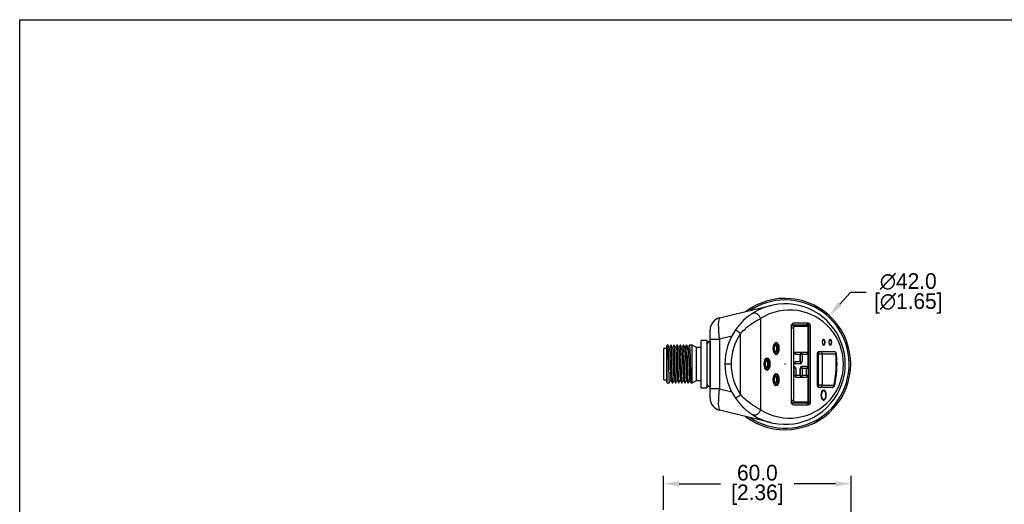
# Model space of a CAD drawing. Header units: inches. Extents: x 0 to 559, y 0 to 432.
# Tile 2 of 3: x 0 to 315, y 277 to 432. Entities that reach past the tile are written whole.
import ezdxf

# ---------------------------------------------------------------- set-up
doc = ezdxf.new("R2010")
doc.units = ezdxf.units.IN
doc.header["$LTSCALE"] = 10
doc.header["$MEASUREMENT"] = 0
doc.layers.add('DIMENSIONS', color=140, linetype='Continuous')
doc.dimstyles.get("Standard").update_dxf_attribs({"dimtxt": 5, "dimasz": 5, "dimexe": 2.5, "dimexo": 3.5, "dimgap": 1, "dimtad": 0, "dimtih": 1, "dimtoh": 1, "dimdec": 1, "dimzin": 0, "dimdsep": 46, "dimtxsty": 'Standard', "dimcen": 0, "dimadec": 0, "dimazin": 0, "dimtfac": 1, "dimtdec": 1, "dimtofl": 0, "dimtmove": 0, "dimatfit": 3, "dimfxl": 0, "dimtolj": 1, "dimtzin": 0, "dimarcsym": 0})

# ---------------------------------------------------------------- blocks, each defined once
blk = doc.blocks.new('SW_CENTERMARKSYMBOL_0')
at = {"color": 0, "linetype": 'Continuous', "lineweight": 0}
for p, q in [((-0.1, 0), (-0.17, 0)), ((0, 0), (-0.1, 0)), ((0, 0.1), (0, 0.17)), ((0, 0), (0, 0.1)), ((0, 0), (0, -0.1)), ((0, 0), (0.1, 0)), ((0.1, 0), (0.17, 0)), ((0, -0.1), (0, -0.17))]:
    blk.add_line(p, q, dxfattribs=at)
blk = doc.blocks.new('SW_CENTERMARKSYMBOL_1')
at = {"color": 0, "linetype": 'Continuous', "lineweight": 0}
for p, q in [((-0.1, 0), (-0.17, 0)), ((0, 0), (-0.1, 0)), ((0, 0.1), (0, 0.17)), ((0, 0), (0, 0.1)), ((0, 0), (0, -0.1)), ((0, 0), (0.1, 0)), ((0.1, 0), (0.17, 0)), ((0, -0.1), (0, -0.17))]:
    blk.add_line(p, q, dxfattribs=at)
blk = doc.blocks.new('*D21')
at = {"layer": 'DEFPOINTS', "color": 0}
for p in [(206.08, 283.42), (206.08, 249.35), (266.13, 217.73)]:
    blk.add_point(p, dxfattribs=at)
at = {"layer": 'DIMENSIONS', "color": 0, "lineweight": -2}
for p, q in [((206.08, 275.08), (206.08, 285.92)), ((266.13, 221.23), (266.13, 285.92)), ((211.08, 283.42), (224.27, 283.42)), ((261.13, 283.42), (247.93, 283.42)), ((206.08, 252.85), (206.08, 266.55))]:
    blk.add_line(p, q, dxfattribs=at)
at = {"layer": 'DIMENSIONS', "color": 0}
for points in [[(211.08, 284.25), (211.08, 282.58), (206.08, 283.42)], [(261.13, 284.25), (261.13, 282.58), (266.13, 283.42)]]:
    blk.add_solid(points, dxfattribs=at)
at = {"layer": 'DIMENSIONS', "color": 0, "char_height": 5, "attachment_point": 5}
for s, insert in [('\\A1;60.0', (236.1, 286.92)), ('\\A1;[2.36]', (236.1, 279.92))]:
    blk.add_mtext(s, dxfattribs=dict(at, insert=insert))
blk = doc.blocks.new('*D22')
at = {"layer": 'DEFPOINTS', "color": 0}
for p in [(259.14, 337.19), (230.81, 306.18)]:
    blk.add_point(p, dxfattribs=at)
at = {"layer": 'DIMENSIONS', "color": 0, "lineweight": -2}
for p, q in [((265.89, 344.57), (262.52, 340.88)), ((270.89, 344.57), (265.89, 344.57))]:
    blk.add_line(p, q, dxfattribs=at)
at = {"layer": 'DIMENSIONS', "color": 0}
blk.add_solid([(261.9, 341.44), (263.13, 340.31), (259.14, 337.19)], dxfattribs=at)
at = {"layer": 'DIMENSIONS', "color": 0, "char_height": 5, "attachment_point": 5}
for s, insert in [('\\A1;∅42.0', (284.39, 348.07)), ('\\A1;[∅1.65]', (284.39, 341.07))]:
    blk.add_mtext(s, dxfattribs=dict(at, insert=insert))

msp = doc.modelspace()

# ---------------------------------------------------------------- linework, layer by layer
for p, q in [((224.02, 336.42), (240.42, 340.41)), ((240.42, 340.41), (240.42, 340.41)), ((237.12, 336.26), (237.12, 307.11)), ((247.5, 334.23), (247.64, 334.23)), ((252.41, 334.73), (247.64, 334.73)), ((247.64, 334.23), (251.7, 334.23)), ((220.98, 329.64), (220.98, 332.55)), ((230.75, 311.89), (230.75, 331.48)), ((246.93, 333.73), (246.93, 309.63)), ((246.93, 333.23), (247.64, 333.23)), ((247.64, 333.23), (247.64, 310.13)), ((252.06, 333.73), (247.99, 333.73)), ((252.41, 325.45), (252.41, 333.23)), ((252.41, 333.23), (252.56, 333.23)), ((252.56, 310.13), (252.56, 333.23)), ((252.62, 309.63), (252.62, 333.73)), ((253.12, 333.73), (252.62, 333.73)), ((253.12, 309.63), (253.12, 333.73)), ((220.08, 329.23), (218.08, 329.23)), ((218.08, 314.13), (218.08, 329.23)), ((220.08, 314.13), (220.08, 329.23)), ((220.98, 328.96), (220.97, 328.96)), ((220.97, 328.96), (220.97, 314.4)), ((220.98, 329.64), (223.93, 329.64)), ((220.98, 313.73), (220.98, 329.64)), ((227.89, 330.6), (223.93, 329.64)), ((223.93, 329.64), (223.93, 313.73)), ((241.59, 328.33), (242.09, 328.33)), ((257.06, 329.48), (257.29, 329.48)), ((257.06, 327.88), (257.29, 327.88)), ((259.18, 329.48), (259.41, 329.48)), ((259.18, 327.88), (259.41, 327.88)), ((207.08, 326.71), (206.18, 326.71)), ((206.18, 316.66), (206.18, 326.71)), ((207.28, 327.68), (207.08, 327.48)), ((207.08, 315.88), (207.08, 327.48)), ((207.5, 327.68), (207.28, 327.68)), ((207.28, 315.68), (207.28, 327.68)), ((208.5, 327.68), (208.37, 327.68)), ((209.5, 327.68), (209.37, 327.68)), ((210.5, 327.68), (210.37, 327.68)), ((211.5, 327.68), (211.37, 327.68)), ((212.5, 327.68), (212.37, 327.68)), ((213.5, 327.68), (213.37, 327.68)), ((215.28, 327.68), (214.37, 327.68)), ((216.58, 326.93), (215.28, 327.68)), ((215.28, 315.68), (215.28, 327.68)), ((218.08, 326.93), (216.58, 326.93)), ((216.58, 316.43), (216.58, 326.93)), ((241.59, 325.03), (242.09, 325.03)), ((248.38, 324.71), (247.83, 325.45)), ((247.87, 325.45), (247.83, 325.45)), ((248.42, 324.71), (247.87, 325.45)), ((247.87, 325.45), (250.1, 325.45)), ((248.42, 324.71), (248.38, 324.71)), ((249.78, 324.71), (248.42, 324.71)), ((250.1, 325.45), (249.78, 324.71)), ((249.84, 324.53), (250.14, 325.25)), ((249.87, 324.53), (250.17, 325.25)), ((250.17, 325.25), (250.14, 325.25)), ((250.17, 325.25), (250.4, 324.53)), ((250.48, 324.71), (250.2, 325.45)), ((250.24, 325.45), (250.2, 325.45)), ((250.51, 324.71), (250.24, 325.45)), ((250.24, 325.45), (252.46, 325.45)), ((250.51, 324.71), (250.48, 324.71)), ((251.91, 324.71), (250.51, 324.71)), ((252.46, 325.45), (251.91, 324.71)), ((252.41, 320.19), (252.41, 325.38)), ((255.2, 324.88), (255.2, 314.98)), ((255.7, 324.88), (255.2, 324.88)), ((255.7, 314.98), (255.7, 324.88)), ((256.83, 324.88), (255.7, 324.88)), ((255.77, 325.68), (256.27, 325.68)), ((256.27, 325.68), (260.62, 325.68)), ((256.83, 324.88), (256.83, 314.98)), ((261.18, 324.88), (256.83, 324.88)), ((227.7, 321.68), (225.7, 321.68)), ((227.7, 321.68), (225.7, 321.68)), ((225.7, 321.68), (225.7, 321.68)), ((227.7, 321.68), (227.7, 321.68)), ((238.69, 323.33), (239.19, 323.33)), ((247.86, 321.81), (248.4, 322.55)), ((247.89, 321.81), (247.86, 321.81)), ((247.89, 321.81), (248.44, 322.55)), ((250.1, 321.81), (247.89, 321.81)), ((248.44, 322.55), (248.4, 322.55)), ((248.44, 322.55), (249.78, 322.55)), ((249.78, 322.55), (250.1, 321.81)), ((249.84, 322.66), (249.84, 324.53)), ((249.87, 324.53), (249.84, 324.53)), ((250.12, 321.99), (249.84, 322.66)), ((249.87, 322.66), (249.84, 322.66)), ((249.87, 322.66), (249.87, 324.53)), ((250.16, 321.99), (249.87, 322.66)), ((250.16, 321.99), (250.12, 321.99)), ((250.4, 322.66), (250.16, 321.99)), ((250.4, 324.53), (250.4, 322.66)), ((238.69, 320.03), (239.19, 320.03)), ((241.59, 318.33), (242.09, 318.33)), ((247.84, 318.27), (247.84, 320.93)), ((247.88, 320.93), (247.84, 320.93)), ((247.88, 320.93), (248.41, 320.14)), ((247.88, 318.27), (247.88, 320.93)), ((248.41, 320.14), (248.41, 318.27)), ((249.84, 320.14), (250.14, 320.86)), ((249.84, 318.27), (249.84, 320.14)), ((249.87, 320.14), (249.84, 320.14)), ((249.87, 320.14), (250.17, 320.86)), ((249.87, 318.27), (249.87, 320.14)), ((250.17, 320.86), (250.14, 320.86)), ((250.17, 320.86), (250.4, 320.14)), ((250.48, 320.32), (250.2, 321.06)), ((250.24, 321.06), (250.2, 321.06)), ((250.51, 320.32), (250.24, 321.06)), ((250.24, 321.06), (251.82, 321.06)), ((250.4, 320.14), (250.4, 318.27)), ((250.51, 320.32), (250.48, 320.32)), ((251.82, 320.32), (250.51, 320.32)), ((251.82, 321.06), (252.1, 320.69)), ((252.1, 320.69), (251.82, 320.32)), ((251.88, 320.14), (252.14, 320.53)), ((251.88, 318.27), (251.88, 320.14)), ((251.92, 320.14), (251.88, 320.14)), ((251.92, 320.14), (252.18, 320.53)), ((251.92, 318.27), (251.92, 320.14)), ((252.18, 320.53), (252.14, 320.53)), ((252.18, 320.53), (252.45, 320.14)), ((252.45, 320.14), (252.45, 318.27)), ((206.18, 316.66), (207.08, 316.66)), ((207.08, 315.88), (207.28, 315.68)), ((207.28, 315.68), (208, 315.68)), ((208.87, 315.68), (209, 315.68)), ((209.87, 315.68), (210, 315.68)), ((210.87, 315.68), (211, 315.68)), ((211.87, 315.68), (212, 315.68)), ((212.87, 315.68), (213, 315.68)), ((213.87, 315.68), (214, 315.68)), ((214.87, 315.68), (215.28, 315.68)), ((215.28, 315.68), (216.58, 316.43)), ((216.58, 316.43), (218.08, 316.43)), ((248.11, 317.88), (247.84, 318.27)), ((247.88, 318.27), (247.84, 318.27)), ((248.15, 317.88), (247.88, 318.27)), ((248.15, 317.88), (248.11, 317.88)), ((248.41, 318.27), (248.15, 317.88)), ((248.23, 317.79), (248.5, 318.17)), ((248.5, 317.42), (248.23, 317.79)), ((248.26, 317.79), (248.23, 317.79)), ((248.26, 317.79), (248.53, 318.17)), ((248.53, 317.42), (248.26, 317.79)), ((248.53, 318.17), (248.5, 318.17)), ((248.53, 317.42), (248.5, 317.42)), ((248.53, 318.17), (249.78, 318.17)), ((250.1, 317.42), (248.53, 317.42)), ((249.78, 318.17), (250.1, 317.42)), ((250.12, 317.6), (249.84, 318.27)), ((249.87, 318.27), (249.84, 318.27)), ((250.16, 317.6), (249.87, 318.27)), ((250.16, 317.6), (250.12, 317.6)), ((250.4, 318.27), (250.16, 317.6)), ((250.2, 317.42), (250.48, 318.17)), ((250.24, 317.42), (250.2, 317.42)), ((250.24, 317.42), (250.51, 318.17)), ((251.81, 317.42), (250.24, 317.42)), ((250.51, 318.17), (250.48, 318.17)), ((250.51, 318.17), (251.81, 318.17)), ((251.81, 318.17), (252.08, 317.79)), ((252.08, 317.79), (251.81, 317.42)), ((252.14, 317.93), (251.88, 318.27)), ((251.92, 318.27), (251.88, 318.27)), ((252.18, 317.93), (251.92, 318.27)), ((252.18, 317.93), (252.14, 317.93)), ((252.45, 318.27), (252.18, 317.93)), ((252.41, 310.13), (252.41, 318.23)), ((218.08, 314.13), (220.08, 314.13)), ((220.97, 314.4), (220.98, 314.4)), ((223.93, 313.73), (220.98, 313.73)), ((220.98, 310.82), (220.98, 313.73)), ((223.93, 313.73), (227.89, 312.77)), ((241.59, 315.03), (242.09, 315.03)), ((255.2, 314.98), (255.7, 314.98)), ((256.83, 314.98), (255.7, 314.98)), ((256.27, 314.18), (255.77, 314.18)), ((260.01, 314.18), (256.27, 314.18)), ((256.83, 314.98), (260.58, 314.98)), ((256.86, 313.18), (257.29, 313.18)), ((246.93, 310.13), (247.64, 310.13)), ((247.64, 309.13), (247.5, 309.13)), ((251.7, 309.13), (247.64, 309.13)), ((247.99, 309.63), (252.06, 309.63)), ((252.41, 310.13), (252.56, 310.13)), ((252.62, 309.63), (253.12, 309.63)), ((256.86, 310.38), (257.29, 310.38)), ((240.28, 302.99), (224.02, 306.94)), ((247.64, 308.63), (252.41, 308.63))]:
    msp.add_line(p, q)
at = {"flags": 128}
for points in [[(234.63, 337.94), (234.92, 338.06), (235.27, 338.07), (235.63, 337.97), (236.01, 337.77), (236.36, 337.48), (236.68, 337.11), (236.93, 336.7), (237.12, 336.26)], [(230.75, 331.48), (230.42, 331.7), (230.12, 331.91), (229.83, 332.11), (229.58, 332.28), (229.38, 332.42), (229.22, 332.52), (229.13, 332.59), (229.1, 332.61)], [(260.79, 314.8), (260.79, 314.8), (260.78, 314.84), (260.74, 314.89), (260.67, 314.93), (260.58, 314.98)], [(229.1, 310.76), (229.13, 310.78), (229.22, 310.84), (229.38, 310.95), (229.58, 311.09), (229.83, 311.26), (230.12, 311.46), (230.42, 311.67), (230.75, 311.89)], [(237.12, 307.11), (236.93, 306.67), (236.68, 306.25), (236.36, 305.89), (236.01, 305.6), (235.63, 305.39), (235.27, 305.3), (234.92, 305.31), (234.63, 305.42)]]:
    msp.add_lwpolyline(points, dxfattribs=at)
for centre, radius, start, end in [((244.98, 321.68), 21, 232.9454, 127.0538), ((244.98, 321.68), 20.5, 90, 123.5708), ((244.98, 321.68), 20.5, 236.4283, 90), ((244.98, 321.68), 19.27, 237.5227, 122.4773), ((246.39, 321.68), 17.28, 237.5227, 122.4773), ((224.96, 332.55), 3.99, 103.669, 180), ((247.82, 333.86), 0.893, 101.4218, 188.0495), ((247.81, 333.36), 0.887, 101.276, 186.5766), ((247.55, 333.57), 0.669, 94.1088, 155.7858), ((247.55, 333.8), 0.447, 351.9505, 78.5783), ((251.62, 333.8), 0.447, 351.9505, 78.5783), ((251.74, 333.86), 0.893, 351.9506, 78.5782), ((252.23, 333.86), 0.893, 351.9505, 78.5782), ((244.98, 321.68), 19.27, 145.4647, 179.9984), ((244.98, 321.68), 17.28, 145.4647, 179.9982), ((248.08, 333.29), 0.447, 101.4217, 188.0495), ((251.97, 333.29), 0.447, 351.9505, 78.5783), ((220.97, 328.07), 0.89, 90, 179.6294), ((255.91, 324.98), 0.715, 101.4218, 188.0495), ((256.41, 324.98), 0.715, 101.4217, 188.0495), ((256.12, 324.98), 0.715, 351.9506, 78.5782), ((232.07, 321.69), 29.29, 346.7704, 6.2626), ((260.62, 324.88), 0.801, 6.2207, 90), ((260.48, 324.98), 0.715, 351.9505, 78.5781), ((261.18, 325.23), 0.346, 269.9012, 311.4571), ((244.98, 321.68), 19.27, 180, 214.5353), ((244.98, 321.68), 17.28, 180, 214.5353), ((220.97, 315.29), 0.89, 180.3706, 270), ((255.91, 314.88), 0.715, 171.9506, 258.5782), ((256.41, 314.88), 0.715, 171.9505, 258.5783), ((256.12, 314.88), 0.715, 281.4218, 8.0494), ((259.87, 314.88), 0.715, 281.4218, 8.0494), ((260.01, 314.98), 0.801, 270, 346.6116), ((224.96, 310.82), 3.99, 180, 256.3309), ((247.82, 309.51), 0.893, 171.9505, 258.5783), ((247.81, 310), 0.887, 173.4235, 258.7238), ((247.55, 309.81), 0.682, 204.8412, 265.2641), ((248.08, 310.07), 0.447, 171.9504, 258.5784), ((247.55, 309.57), 0.447, 281.4219, 8.0495), ((251.62, 309.57), 0.447, 281.4219, 8.0494), ((251.74, 309.51), 0.893, 281.4217, 8.0495), ((251.97, 310.07), 0.447, 281.4217, 8.0495), ((252.23, 309.51), 0.893, 281.4217, 8.0495)]:
    msp.add_arc(centre, radius, start, end)
for centre, major_axis, start_param, end_param in [((224.96, 329.45), (-0.93, 6.98), 0.015164, 1.52476), ((224.96, 313.92), (0.93, 6.98), 1.616832, 3.126428)]:
    msp.add_ellipse(centre, major_axis=major_axis, ratio=0.141913, start_param=start_param, end_param=end_param)
for points, knots in [([(234.63, 337.94), (234.4, 337.8), (234.16, 337.64), (233.67, 337.3), (233.43, 337.12), (232.69, 336.55), (232.2, 336.13), (231.23, 335.21), (230.77, 334.73), (229.9, 333.71), (229.48, 333.17), (229.1, 332.61)], [0, 0, 0, 0, 0.125, 0.125, 0.25, 0.25, 0.5, 0.5, 0.75, 0.75, 1, 1, 1, 1]), ([(230.75, 331.48), (231.23, 332.02), (231.73, 332.52), (232.52, 333.23), (232.79, 333.46), (233.34, 333.9), (233.62, 334.12), (234.46, 334.73), (235.01, 335.09), (235.83, 335.57), (236.1, 335.72), (236.62, 336.01), (236.87, 336.14), (237.12, 336.26)], [0, 0, 0, 0, 0.25, 0.25, 0.375, 0.375, 0.5, 0.5, 0.75, 0.75, 0.875, 0.875, 1, 1, 1, 1]), ([(252.56, 333.23), (252.56, 333.29), (252.55, 333.46), (252.47, 333.72), (252.31, 333.96), (252.11, 334.13), (251.9, 334.22), (251.76, 334.23), (251.7, 334.23)], [0, 0, 0, 0, 0.125037, 0.335445, 0.525347, 0.706813, 0.882939, 1, 1, 1, 1]), ([(242.14, 328.32), (242.07, 328.4), (241.97, 328.5), (241.86, 328.52), (241.84, 328.52)], [0, 0, 0, 0, 0.800392, 1, 1, 1, 1]), ([(241.91, 325.58), (241.92, 325.58), (241.98, 325.59), (242.08, 325.7), (242.23, 325.92), (242.33, 326.26), (242.37, 326.68), (242.33, 327.1), (242.23, 327.44), (242.09, 327.67), (241.98, 327.78), (241.92, 327.79), (241.91, 327.79)], [0, 0, 0, 0, 0.0067682, 0.09993, 0.1939016, 0.3428189, 0.4999867, 0.6571307, 0.8060028, 0.8999763, 0.9932175, 1, 1, 1, 1]), ([(208.01, 315.71), (208.01, 315.7), (208, 315.65), (207.97, 315.77), (207.94, 316.1), (207.91, 316.67), (207.88, 317.41), (207.85, 318.33), (207.82, 319.37), (207.78, 320.51), (207.75, 321.68), (207.72, 322.86), (207.69, 323.99), (207.66, 325.04), (207.63, 325.95), (207.6, 326.7), (207.57, 327.26), (207.53, 327.62), (207.51, 327.66), (207.5, 327.68)], [0, 0, 0, 0, 0.015317, 0.076261, 0.138402, 0.200543, 0.261487, 0.322432, 0.384573, 0.446713, 0.507658, 0.568603, 0.630744, 0.692884, 0.753829, 0.814774, 0.876915, 0.939055, 1, 1, 1, 1]), ([(207.95, 326.84), (207.87, 326.98), (207.73, 327.26), (207.58, 327.54), (207.51, 327.68)], [0, 0, 0, 0, 0.499959, 1, 1, 1, 1]), ([(208.36, 327.68), (208.29, 327.54), (208.15, 327.26), (208.01, 326.99), (207.94, 326.86)], [0, 0, 0, 0, 0.5101836, 1, 1, 1, 1]), ([(207.95, 326.81), (207.96, 326.78), (207.98, 326.72), (208.02, 326.2), (208.06, 325.38), (208.1, 324.3), (208.15, 323.04), (208.19, 321.68), (208.23, 320.33), (208.27, 319.07), (208.31, 317.99), (208.35, 317.17), (208.39, 316.65), (208.42, 316.58), (208.43, 316.56)], [0, 0, 0, 0, 0.067414, 0.154828, 0.240747, 0.326667, 0.414081, 0.5, 0.585919, 0.673333, 0.759253, 0.845172, 0.932586, 1, 1, 1, 1]), ([(208.36, 327.66), (208.36, 327.67), (208.38, 327.72), (208.4, 327.6), (208.43, 327.27), (208.46, 326.7), (208.49, 325.95), (208.52, 325.04), (208.56, 323.99), (208.59, 322.86), (208.62, 321.68), (208.65, 320.51), (208.68, 319.37), (208.71, 318.33), (208.74, 317.41), (208.77, 316.66), (208.81, 316.11), (208.84, 315.75), (208.86, 315.71), (208.87, 315.68)], [0, 0, 0, 0, 0.015316, 0.07626, 0.138401, 0.200542, 0.261487, 0.322432, 0.384572, 0.446713, 0.507658, 0.568603, 0.630743, 0.692884, 0.753829, 0.814774, 0.876914, 0.939055, 1, 1, 1, 1]), ([(209.01, 315.71), (209.01, 315.7), (209, 315.65), (208.97, 315.77), (208.94, 316.1), (208.91, 316.67), (208.88, 317.41), (208.85, 318.33), (208.82, 319.37), (208.78, 320.51), (208.75, 321.68), (208.72, 322.86), (208.69, 323.99), (208.66, 325.04), (208.63, 325.95), (208.6, 326.7), (208.57, 327.26), (208.53, 327.62), (208.51, 327.66), (208.5, 327.68)], [0, 0, 0, 0, 0.015317, 0.076261, 0.138402, 0.200543, 0.261487, 0.322432, 0.384573, 0.446713, 0.507658, 0.568603, 0.630744, 0.692884, 0.753829, 0.814774, 0.876915, 0.939055, 1, 1, 1, 1]), ([(208.95, 326.84), (208.87, 326.98), (208.73, 327.26), (208.58, 327.54), (208.51, 327.68)], [0, 0, 0, 0, 0.49996, 1, 1, 1, 1]), ([(209.36, 327.68), (209.29, 327.54), (209.15, 327.26), (209.01, 326.99), (208.94, 326.86)], [0, 0, 0, 0, 0.5101845, 1, 1, 1, 1]), ([(208.95, 326.81), (208.96, 326.78), (208.98, 326.72), (209.02, 326.2), (209.06, 325.38), (209.1, 324.3), (209.15, 323.04), (209.19, 321.68), (209.23, 320.33), (209.27, 319.07), (209.31, 317.99), (209.35, 317.17), (209.39, 316.65), (209.42, 316.58), (209.43, 316.56)], [0, 0, 0, 0, 0.067414, 0.154828, 0.240747, 0.326667, 0.414081, 0.5, 0.585919, 0.673333, 0.759253, 0.845172, 0.932586, 1, 1, 1, 1]), ([(209.36, 327.66), (209.36, 327.67), (209.38, 327.72), (209.4, 327.6), (209.43, 327.27), (209.46, 326.7), (209.49, 325.95), (209.52, 325.04), (209.56, 323.99), (209.59, 322.86), (209.62, 321.68), (209.65, 320.51), (209.68, 319.37), (209.71, 318.33), (209.74, 317.41), (209.77, 316.66), (209.81, 316.11), (209.84, 315.75), (209.86, 315.71), (209.87, 315.68)], [0, 0, 0, 0, 0.015316, 0.07626, 0.138401, 0.200542, 0.261487, 0.322432, 0.384572, 0.446713, 0.507658, 0.568603, 0.630743, 0.692884, 0.753829, 0.814774, 0.876914, 0.939055, 1, 1, 1, 1]), ([(210.01, 315.71), (210.01, 315.7), (210, 315.65), (209.97, 315.77), (209.94, 316.1), (209.91, 316.67), (209.88, 317.41), (209.85, 318.33), (209.82, 319.37), (209.78, 320.51), (209.75, 321.68), (209.72, 322.86), (209.69, 323.99), (209.66, 325.04), (209.63, 325.95), (209.6, 326.7), (209.57, 327.26), (209.53, 327.62), (209.51, 327.66), (209.5, 327.68)], [0, 0, 0, 0, 0.015317, 0.076261, 0.138402, 0.200543, 0.261487, 0.322432, 0.384573, 0.446713, 0.507658, 0.568603, 0.630744, 0.692884, 0.753829, 0.814774, 0.876915, 0.939055, 1, 1, 1, 1]), ([(209.95, 326.84), (209.87, 326.98), (209.73, 327.26), (209.58, 327.54), (209.51, 327.68)], [0, 0, 0, 0, 0.499958, 1, 1, 1, 1]), ([(210.36, 327.68), (210.29, 327.54), (210.15, 327.26), (210.01, 326.99), (209.94, 326.86)], [0, 0, 0, 0, 0.5101836, 1, 1, 1, 1]), ([(209.95, 326.81), (209.96, 326.78), (209.98, 326.72), (210.02, 326.2), (210.06, 325.38), (210.1, 324.3), (210.15, 323.04), (210.19, 321.68), (210.23, 320.33), (210.27, 319.07), (210.31, 317.99), (210.35, 317.17), (210.39, 316.65), (210.42, 316.58), (210.43, 316.56)], [0, 0, 0, 0, 0.067414, 0.154828, 0.240747, 0.326667, 0.414081, 0.5, 0.585919, 0.673333, 0.759253, 0.845172, 0.932586, 1, 1, 1, 1]), ([(210.36, 327.66), (210.36, 327.67), (210.38, 327.72), (210.4, 327.6), (210.43, 327.27), (210.46, 326.7), (210.49, 325.95), (210.52, 325.04), (210.56, 323.99), (210.59, 322.86), (210.62, 321.68), (210.65, 320.51), (210.68, 319.37), (210.71, 318.33), (210.74, 317.41), (210.77, 316.66), (210.81, 316.11), (210.84, 315.75), (210.86, 315.71), (210.87, 315.68)], [0, 0, 0, 0, 0.015316, 0.07626, 0.138401, 0.200542, 0.261487, 0.322432, 0.384572, 0.446713, 0.507658, 0.568603, 0.630743, 0.692884, 0.753829, 0.814774, 0.876914, 0.939055, 1, 1, 1, 1]), ([(211.01, 315.71), (211.01, 315.7), (211, 315.65), (210.97, 315.77), (210.94, 316.1), (210.91, 316.67), (210.88, 317.41), (210.85, 318.33), (210.82, 319.37), (210.78, 320.51), (210.75, 321.68), (210.72, 322.86), (210.69, 323.99), (210.66, 325.04), (210.63, 325.95), (210.6, 326.7), (210.57, 327.26), (210.53, 327.62), (210.51, 327.66), (210.5, 327.68)], [0, 0, 0, 0, 0.015317, 0.076261, 0.138402, 0.200543, 0.261487, 0.322432, 0.384573, 0.446713, 0.507658, 0.568603, 0.630744, 0.692884, 0.753829, 0.814774, 0.876915, 0.939055, 1, 1, 1, 1]), ([(210.95, 326.84), (210.87, 326.98), (210.73, 327.26), (210.58, 327.54), (210.51, 327.68)], [0, 0, 0, 0, 0.49996, 1, 1, 1, 1]), ([(211.36, 327.68), (211.29, 327.54), (211.15, 327.26), (211.01, 326.99), (210.94, 326.86)], [0, 0, 0, 0, 0.5101845, 1, 1, 1, 1]), ([(210.95, 326.81), (210.96, 326.78), (210.98, 326.72), (211.02, 326.2), (211.06, 325.38), (211.1, 324.3), (211.15, 323.04), (211.19, 321.68), (211.23, 320.33), (211.27, 319.07), (211.31, 317.99), (211.35, 317.17), (211.39, 316.65), (211.42, 316.58), (211.43, 316.56)], [0, 0, 0, 0, 0.067414, 0.154828, 0.240747, 0.326667, 0.414081, 0.5, 0.585919, 0.673333, 0.759253, 0.845172, 0.932586, 1, 1, 1, 1]), ([(211.36, 327.66), (211.36, 327.67), (211.38, 327.72), (211.4, 327.6), (211.43, 327.27), (211.46, 326.7), (211.49, 325.95), (211.52, 325.04), (211.56, 323.99), (211.59, 322.86), (211.62, 321.68), (211.65, 320.51), (211.68, 319.37), (211.71, 318.33), (211.74, 317.41), (211.77, 316.66), (211.81, 316.11), (211.84, 315.75), (211.86, 315.71), (211.87, 315.68)], [0, 0, 0, 0, 0.015316, 0.07626, 0.138401, 0.200542, 0.261487, 0.322432, 0.384572, 0.446713, 0.507658, 0.568603, 0.630743, 0.692884, 0.753829, 0.814774, 0.876914, 0.939055, 1, 1, 1, 1]), ([(212.01, 315.71), (212.01, 315.7), (212, 315.65), (211.97, 315.77), (211.94, 316.1), (211.91, 316.67), (211.88, 317.41), (211.85, 318.33), (211.82, 319.37), (211.78, 320.51), (211.75, 321.68), (211.72, 322.86), (211.69, 323.99), (211.66, 325.04), (211.63, 325.95), (211.6, 326.7), (211.57, 327.26), (211.53, 327.62), (211.51, 327.66), (211.5, 327.68)], [0, 0, 0, 0, 0.015317, 0.076261, 0.138402, 0.200543, 0.261487, 0.322432, 0.384573, 0.446713, 0.507658, 0.568603, 0.630744, 0.692884, 0.753829, 0.814774, 0.876915, 0.939055, 1, 1, 1, 1]), ([(211.95, 326.84), (211.87, 326.98), (211.73, 327.26), (211.58, 327.54), (211.51, 327.68)], [0, 0, 0, 0, 0.499958, 1, 1, 1, 1]), ([(212.36, 327.68), (212.29, 327.54), (212.15, 327.26), (212.01, 326.99), (211.94, 326.86)], [0, 0, 0, 0, 0.5101836, 1, 1, 1, 1]), ([(211.95, 326.81), (211.96, 326.78), (211.98, 326.72), (212.02, 326.2), (212.06, 325.38), (212.1, 324.3), (212.15, 323.04), (212.19, 321.68), (212.23, 320.33), (212.27, 319.07), (212.31, 317.99), (212.35, 317.17), (212.39, 316.65), (212.42, 316.58), (212.43, 316.56)], [0, 0, 0, 0, 0.067414, 0.154828, 0.240747, 0.326667, 0.414081, 0.5, 0.585919, 0.673333, 0.759253, 0.845172, 0.932586, 1, 1, 1, 1]), ([(212.36, 327.66), (212.36, 327.67), (212.38, 327.72), (212.4, 327.6), (212.43, 327.27), (212.46, 326.7), (212.49, 325.95), (212.52, 325.04), (212.56, 323.99), (212.59, 322.86), (212.62, 321.68), (212.65, 320.51), (212.68, 319.37), (212.71, 318.33), (212.74, 317.41), (212.77, 316.66), (212.81, 316.11), (212.84, 315.75), (212.86, 315.71), (212.87, 315.68)], [0, 0, 0, 0, 0.015316, 0.07626, 0.138401, 0.200542, 0.261487, 0.322432, 0.384572, 0.446713, 0.507658, 0.568603, 0.630743, 0.692884, 0.753829, 0.814774, 0.876914, 0.939055, 1, 1, 1, 1]), ([(213.01, 315.71), (213.01, 315.7), (213, 315.65), (212.97, 315.77), (212.94, 316.1), (212.91, 316.67), (212.88, 317.41), (212.85, 318.33), (212.82, 319.37), (212.78, 320.51), (212.75, 321.68), (212.72, 322.86), (212.69, 323.99), (212.66, 325.04), (212.63, 325.95), (212.6, 326.7), (212.57, 327.26), (212.53, 327.62), (212.51, 327.66), (212.5, 327.68)], [0, 0, 0, 0, 0.015317, 0.076261, 0.138402, 0.200543, 0.261487, 0.322432, 0.384573, 0.446713, 0.507658, 0.568603, 0.630744, 0.692884, 0.753829, 0.814774, 0.876915, 0.939055, 1, 1, 1, 1]), ([(212.95, 326.84), (212.87, 326.98), (212.73, 327.26), (212.58, 327.54), (212.51, 327.68)], [0, 0, 0, 0, 0.499959, 1, 1, 1, 1]), ([(213.36, 327.68), (213.29, 327.54), (213.15, 327.26), (213.01, 326.99), (212.94, 326.86)], [0, 0, 0, 0, 0.5101845, 1, 1, 1, 1]), ([(212.95, 326.81), (212.96, 326.78), (212.98, 326.72), (213.02, 326.2), (213.06, 325.38), (213.1, 324.3), (213.15, 323.04), (213.19, 321.68), (213.23, 320.33), (213.27, 319.07), (213.31, 317.99), (213.35, 317.17), (213.39, 316.65), (213.42, 316.58), (213.43, 316.56)], [0, 0, 0, 0, 0.067414, 0.154828, 0.240747, 0.326667, 0.414081, 0.5, 0.585919, 0.673333, 0.759253, 0.845172, 0.932586, 1, 1, 1, 1]), ([(213.36, 327.66), (213.36, 327.67), (213.38, 327.72), (213.4, 327.6), (213.43, 327.27), (213.46, 326.7), (213.49, 325.95), (213.52, 325.04), (213.56, 323.99), (213.59, 322.86), (213.62, 321.68), (213.65, 320.51), (213.68, 319.37), (213.71, 318.33), (213.74, 317.41), (213.77, 316.66), (213.81, 316.11), (213.84, 315.75), (213.86, 315.71), (213.87, 315.68)], [0, 0, 0, 0, 0.015316, 0.07626, 0.138401, 0.200542, 0.261487, 0.322432, 0.384572, 0.446713, 0.507658, 0.568603, 0.630743, 0.692884, 0.753829, 0.814774, 0.876914, 0.939055, 1, 1, 1, 1]), ([(214.01, 315.71), (214.01, 315.7), (214, 315.65), (213.97, 315.77), (213.94, 316.1), (213.91, 316.67), (213.88, 317.41), (213.85, 318.33), (213.82, 319.37), (213.78, 320.51), (213.75, 321.68), (213.72, 322.86), (213.69, 323.99), (213.66, 325.04), (213.63, 325.95), (213.6, 326.7), (213.57, 327.26), (213.53, 327.62), (213.51, 327.66), (213.5, 327.68)], [0, 0, 0, 0, 0.015317, 0.076261, 0.138402, 0.200543, 0.261487, 0.322432, 0.384573, 0.446713, 0.507658, 0.568603, 0.630744, 0.692884, 0.753829, 0.814774, 0.876915, 0.939055, 1, 1, 1, 1]), ([(213.95, 326.84), (213.87, 326.98), (213.73, 327.26), (213.58, 327.54), (213.51, 327.68)], [0, 0, 0, 0, 0.499959, 1, 1, 1, 1]), ([(214.36, 327.68), (214.29, 327.54), (214.15, 327.26), (214.01, 326.99), (213.94, 326.86)], [0, 0, 0, 0, 0.5101841, 1, 1, 1, 1]), ([(213.95, 326.81), (213.96, 326.78), (213.98, 326.72), (214.02, 326.2), (214.06, 325.38), (214.1, 324.3), (214.15, 323.04), (214.19, 321.68), (214.23, 320.33), (214.27, 319.07), (214.31, 317.99), (214.35, 317.17), (214.39, 316.65), (214.42, 316.58), (214.43, 316.56)], [0, 0, 0, 0, 0.067414, 0.154828, 0.240747, 0.326667, 0.414081, 0.5, 0.585919, 0.673333, 0.759253, 0.845172, 0.932586, 1, 1, 1, 1]), ([(214.36, 327.66), (214.36, 327.67), (214.38, 327.72), (214.4, 327.6), (214.43, 327.27), (214.46, 326.7), (214.49, 325.95), (214.52, 325.04), (214.56, 323.99), (214.59, 322.86), (214.62, 321.68), (214.65, 320.51), (214.68, 319.37), (214.71, 318.33), (214.74, 317.41), (214.77, 316.66), (214.81, 316.11), (214.84, 315.75), (214.86, 315.71), (214.87, 315.68)], [0, 0, 0, 0, 0.015316, 0.07626, 0.138401, 0.200542, 0.261487, 0.322432, 0.384572, 0.446713, 0.507658, 0.568603, 0.630743, 0.692884, 0.753829, 0.814774, 0.876914, 0.939055, 1, 1, 1, 1]), ([(241.84, 324.84), (241.86, 324.85), (241.97, 324.87), (242.06, 324.97), (242.14, 325.04)], [0, 0, 0, 0, 0.199634, 1, 1, 1, 1]), ([(260.79, 314.8), (260.85, 315.04), (261.01, 315.73), (261.22, 316.89), (261.41, 318.29), (261.54, 319.7), (261.6, 321.12), (261.59, 322.54), (261.53, 323.82), (261.45, 324.63), (261.41, 324.97)], [0, 0, 0, 0, 0.073081, 0.211016, 0.34895, 0.486876, 0.624798, 0.762721, 0.900651, 1, 1, 1, 1]), ([(239.24, 323.32), (239.17, 323.4), (239.07, 323.5), (238.96, 323.52), (238.94, 323.52)], [0, 0, 0, 0, 0.800395, 1, 1, 1, 1]), ([(239.01, 320.58), (239.02, 320.58), (239.08, 320.59), (239.19, 320.7), (239.33, 320.92), (239.43, 321.26), (239.47, 321.68), (239.43, 322.1), (239.33, 322.44), (239.19, 322.67), (239.08, 322.78), (239.02, 322.79), (239.01, 322.79)], [0, 0, 0, 0, 0.006769, 0.099931, 0.193902, 0.342819, 0.499987, 0.657131, 0.806003, 0.899977, 0.993219, 1, 1, 1, 1]), ([(238.94, 319.84), (238.96, 319.85), (239.07, 319.87), (239.17, 319.97), (239.24, 320.04)], [0, 0, 0, 0, 0.1996327, 1, 1, 1, 1]), ([(242.14, 318.32), (242.07, 318.4), (241.97, 318.5), (241.86, 318.52), (241.84, 318.52)], [0, 0, 0, 0, 0.800393, 1, 1, 1, 1]), ([(208.01, 315.69), (208.08, 315.83), (208.22, 316.1), (208.37, 316.38), (208.44, 316.51)], [0, 0, 0, 0, 0.510121, 1, 1, 1, 1]), ([(208.43, 316.53), (208.5, 316.39), (208.64, 316.11), (208.79, 315.83), (208.86, 315.69)], [0, 0, 0, 0, 0.49996, 1, 1, 1, 1]), ([(209.01, 315.69), (209.08, 315.83), (209.22, 316.1), (209.37, 316.38), (209.44, 316.51)], [0, 0, 0, 0, 0.510121, 1, 1, 1, 1]), ([(209.43, 316.53), (209.5, 316.39), (209.64, 316.11), (209.79, 315.83), (209.86, 315.69)], [0, 0, 0, 0, 0.499959, 1, 1, 1, 1]), ([(210.01, 315.69), (210.08, 315.83), (210.22, 316.1), (210.37, 316.38), (210.44, 316.51)], [0, 0, 0, 0, 0.510121, 1, 1, 1, 1]), ([(210.43, 316.53), (210.5, 316.39), (210.64, 316.11), (210.79, 315.83), (210.86, 315.69)], [0, 0, 0, 0, 0.499959, 1, 1, 1, 1]), ([(211.01, 315.69), (211.08, 315.83), (211.22, 316.1), (211.37, 316.38), (211.44, 316.51)], [0, 0, 0, 0, 0.510122, 1, 1, 1, 1]), ([(211.43, 316.53), (211.5, 316.39), (211.64, 316.11), (211.79, 315.83), (211.86, 315.69)], [0, 0, 0, 0, 0.499959, 1, 1, 1, 1]), ([(212.01, 315.69), (212.08, 315.83), (212.22, 316.1), (212.37, 316.38), (212.44, 316.51)], [0, 0, 0, 0, 0.510121, 1, 1, 1, 1]), ([(212.43, 316.53), (212.5, 316.39), (212.64, 316.11), (212.79, 315.83), (212.86, 315.69)], [0, 0, 0, 0, 0.499959, 1, 1, 1, 1]), ([(213.01, 315.69), (213.08, 315.83), (213.22, 316.1), (213.37, 316.38), (213.44, 316.51)], [0, 0, 0, 0, 0.510122, 1, 1, 1, 1]), ([(213.43, 316.53), (213.5, 316.39), (213.64, 316.11), (213.79, 315.83), (213.86, 315.69)], [0, 0, 0, 0, 0.49996, 1, 1, 1, 1]), ([(214.01, 315.69), (214.08, 315.83), (214.22, 316.1), (214.37, 316.38), (214.44, 316.51)], [0, 0, 0, 0, 0.510121, 1, 1, 1, 1]), ([(214.43, 316.53), (214.5, 316.39), (214.64, 316.11), (214.79, 315.83), (214.86, 315.69)], [0, 0, 0, 0, 0.49996, 1, 1, 1, 1]), ([(241.91, 315.58), (241.92, 315.58), (241.98, 315.59), (242.08, 315.7), (242.23, 315.92), (242.33, 316.26), (242.37, 316.68), (242.33, 317.1), (242.23, 317.44), (242.09, 317.67), (241.98, 317.78), (241.92, 317.79), (241.91, 317.79)], [0, 0, 0, 0, 0.0067682, 0.09993, 0.1939015, 0.3428188, 0.4999866, 0.6571308, 0.8060029, 0.8999762, 0.9932175, 1, 1, 1, 1]), ([(241.84, 314.84), (241.86, 314.85), (241.97, 314.87), (242.06, 314.97), (242.14, 315.04)], [0, 0, 0, 0, 0.199633, 1, 1, 1, 1]), ([(257.23, 313.18), (257.18, 313.24), (257.12, 313.31), (257.05, 313.32), (257.04, 313.32)], [0, 0, 0, 0, 0.922168, 1, 1, 1, 1]), ([(229.1, 310.76), (229.49, 310.19), (229.9, 309.66), (230.78, 308.63), (231.25, 308.14), (231.96, 307.46), (232.2, 307.24), (232.7, 306.82), (232.94, 306.62), (233.68, 306.05), (234.17, 305.72), (234.63, 305.42)], [0, 0, 0, 0, 0.25, 0.25, 0.5, 0.5, 0.625, 0.625, 0.75, 0.75, 1, 1, 1, 1]), ([(237.12, 307.11), (236.63, 307.35), (236.11, 307.63), (235.3, 308.11), (235.02, 308.28), (234.46, 308.65), (234.18, 308.84), (233.35, 309.44), (232.8, 309.88), (231.73, 310.84), (231.23, 311.35), (230.75, 311.89)], [0, 0, 0, 0, 0.25, 0.25, 0.375, 0.375, 0.5, 0.5, 0.75, 0.75, 1, 1, 1, 1]), ([(251.7, 309.13), (251.78, 309.14), (251.94, 309.15), (252.16, 309.27), (252.35, 309.45), (252.48, 309.69), (252.55, 309.93), (252.56, 310.08), (252.56, 310.13)], [0, 0, 0, 0, 0.161758, 0.338142, 0.513314, 0.695805, 0.889091, 1, 1, 1, 1]), ([(257.04, 310.24), (257.05, 310.24), (257.12, 310.26), (257.18, 310.32), (257.23, 310.38)], [0, 0, 0, 0, 0.077777, 1, 1, 1, 1])]:
    msp.add_open_spline(points, degree=3, knots=knots)
for points in [[(242.09, 328.58), (240.72, 328.58), (240.72, 324.78), (242.09, 324.78)], [(242.09, 325.03), (240.9, 325.03), (240.9, 328.33), (242.09, 328.33)], [(242.09, 327.83), (241.26, 327.83), (241.26, 325.53), (242.09, 325.53)], [(242.09, 324.78), (243.45, 324.78), (243.46, 328.58), (242.09, 328.58)], [(242.09, 328.33), (243.28, 328.33), (243.27, 325.03), (242.09, 325.03)], [(242.09, 325.53), (242.91, 325.53), (242.92, 327.83), (242.09, 327.83)], [(257.29, 329.58), (256.64, 329.58), (256.64, 327.78), (257.29, 327.78)], [(257.29, 329.48), (256.72, 329.48), (256.71, 327.88), (257.29, 327.88)], [(257.29, 327.78), (257.94, 327.78), (257.94, 329.58), (257.29, 329.58)], [(257.29, 327.88), (257.87, 327.88), (257.87, 329.48), (257.29, 329.48)], [(259.41, 329.58), (258.77, 329.58), (258.76, 327.78), (259.41, 327.78)], [(259.41, 329.48), (258.84, 329.48), (258.84, 327.88), (259.41, 327.88)], [(259.41, 327.78), (260.06, 327.78), (260.06, 329.58), (259.41, 329.58)], [(259.41, 327.88), (259.99, 327.88), (259.99, 329.48), (259.41, 329.48)], [(239.19, 323.58), (237.82, 323.58), (237.82, 319.78), (239.19, 319.78)], [(239.19, 320.03), (238, 320.03), (238, 323.33), (239.19, 323.33)], [(239.19, 322.83), (238.36, 322.83), (238.36, 320.53), (239.19, 320.53)], [(239.19, 319.78), (240.55, 319.78), (240.56, 323.58), (239.19, 323.58)], [(239.19, 323.33), (240.38, 323.33), (240.37, 320.03), (239.19, 320.03)], [(239.19, 320.53), (240.02, 320.53), (240.02, 322.83), (239.19, 322.83)], [(242.09, 318.58), (240.72, 318.58), (240.72, 314.78), (242.09, 314.78)], [(242.09, 315.03), (240.9, 315.03), (240.9, 318.33), (242.09, 318.33)], [(242.09, 314.78), (243.45, 314.78), (243.46, 318.58), (242.09, 318.58)], [(242.09, 318.33), (243.28, 318.33), (243.27, 315.03), (242.09, 315.03)], [(242.09, 317.83), (241.26, 317.83), (241.26, 315.53), (242.09, 315.53)], [(242.09, 315.53), (242.91, 315.53), (242.92, 317.83), (242.09, 317.83)], [(257.29, 313.38), (256.14, 313.38), (256.14, 310.18), (257.29, 310.18)], [(257.29, 313.18), (256.28, 313.18), (256.28, 310.38), (257.29, 310.38)], [(257.29, 310.18), (258.44, 310.18), (258.44, 313.38), (257.29, 313.38)], [(257.29, 310.38), (258.3, 310.38), (258.3, 313.18), (257.29, 313.18)]]:
    msp.add_open_spline(points, degree=3)
at = {"layer": 'DEFPOINTS'}
msp.add_lwpolyline([(558.8, 0), (0, 0), (0, 431.8), (558.8, 431.8)], close=True, dxfattribs=at)

# ---------------------------------------------------------------- block references
for name in ['SW_CENTERMARKSYMBOL_0', 'SW_CENTERMARKSYMBOL_1']:
    msp.add_blockref(name, (244.98, 321.68))

# ---------------------------------------------------------------- dimensions: what is measured, and where the dimension line sits
at = {"layer": 'DIMENSIONS'}
dim = msp.add_diameter_dim_2p(p1=(230.81, 306.18), p2=(259.14, 337.19), dimstyle='Standard', override={"dimpost": '\\X'}, dxfattribs=at)
dim.commit()
dim.dimension.update_dxf_attribs({"geometry": '*D22', "text_midpoint": (284.39, 344.57)})
dim = msp.add_linear_dim(base=(206.0768, 283.4163), p1=(266.1262, 217.7269), p2=(206.0768, 249.3519), dimstyle='Standard', override={"dimpost": '\\X'}, dxfattribs=at)
dim.commit()
dim.dimension.update_dxf_attribs({"geometry": '*D21', "text_midpoint": (236.1015, 283.4163)})

doc.saveas('drawing.dxf')
